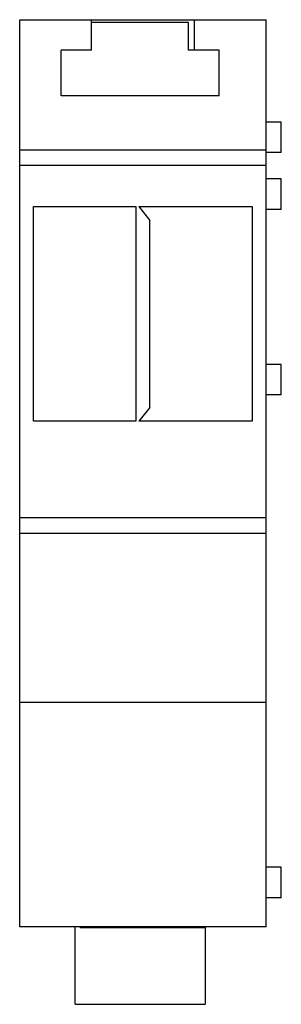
# Model space of a CAD drawing. Header units: millimetres. Extents: x 20 to 38.9, y 6.1 to 77.2.
import ezdxf

# ---------------------------------------------------------------- set-up
doc = ezdxf.new("R2010")
doc.units = ezdxf.units.MM
doc.header["$LTSCALE"] = 5.409318
doc.layers.get('0').update_dxf_attribs({"linetype": 'CONTINUOUS'})

msp = doc.modelspace()

# ---------------------------------------------------------------- linework, layer by layer
at = {"color": 7, "linetype": 'Continuous'}
for p, q in [((19.989, 11.745), (19.989, 77.245)), ((19.989, 77.245), (37.789, 77.245)), ((25.189, 75.045), (25.189, 77.245)), ((32.189, 77.045), (25.189, 77.045)), ((32.189, 75.045), (32.189, 77.045)), ((32.589, 77.245), (32.589, 75.045)), ((37.789, 11.745), (37.789, 77.245)), ((22.989, 71.745), (22.989, 75.045)), ((25.189, 75.045), (22.989, 75.045)), ((34.389, 75.045), (32.189, 75.045)), ((34.389, 71.745), (34.389, 75.045)), ((34.389, 71.745), (22.989, 71.745)), ((38.889, 69.845), (37.789, 69.845)), ((38.889, 67.645), (38.889, 69.845)), ((19.989, 67.845), (37.789, 67.845)), ((38.889, 67.645), (37.789, 67.645)), ((37.789, 66.725), (19.989, 66.725)), ((38.889, 65.745), (37.789, 65.745)), ((38.889, 63.545), (38.889, 65.745)), ((20.989, 48.245), (20.989, 63.745)), ((20.989, 63.745), (28.389, 63.745)), ((28.389, 63.745), (28.389, 48.245)), ((28.589, 63.745), (29.389, 62.745)), ((28.589, 63.745), (36.789, 63.745)), ((36.789, 63.745), (36.789, 48.245)), ((38.889, 63.545), (37.789, 63.545)), ((29.389, 49.245), (29.389, 62.745)), ((38.889, 52.345), (37.789, 52.345)), ((38.889, 50.145), (38.889, 52.345)), ((38.889, 50.145), (37.789, 50.145)), ((29.389, 49.245), (28.589, 48.245)), ((28.389, 48.245), (20.989, 48.245)), ((36.789, 48.245), (28.589, 48.245)), ((37.789, 41.265), (19.989, 41.265)), ((37.789, 40.145), (19.989, 40.145)), ((37.789, 27.945), (19.989, 27.945)), ((38.889, 16.045), (37.789, 16.045)), ((38.889, 13.845), (38.889, 16.045)), ((38.889, 13.845), (37.789, 13.845)), ((37.789, 11.745), (19.989, 11.745)), ((24.001, 6.145), (24.001, 11.745)), ((24.364, 11.695), (24.364, 11.745)), ((24.364, 11.695), (33.414, 11.695)), ((27.199, 11.695), (27.199, 11.745)), ((30.58, 11.695), (30.58, 11.745)), ((33.378, 11.695), (33.378, 6.145)), ((33.414, 11.745), (33.414, 11.695)), ((24.001, 6.145), (33.378, 6.145))]:
    msp.add_line(p, q, dxfattribs=at)

doc.saveas('drawing.dxf')
